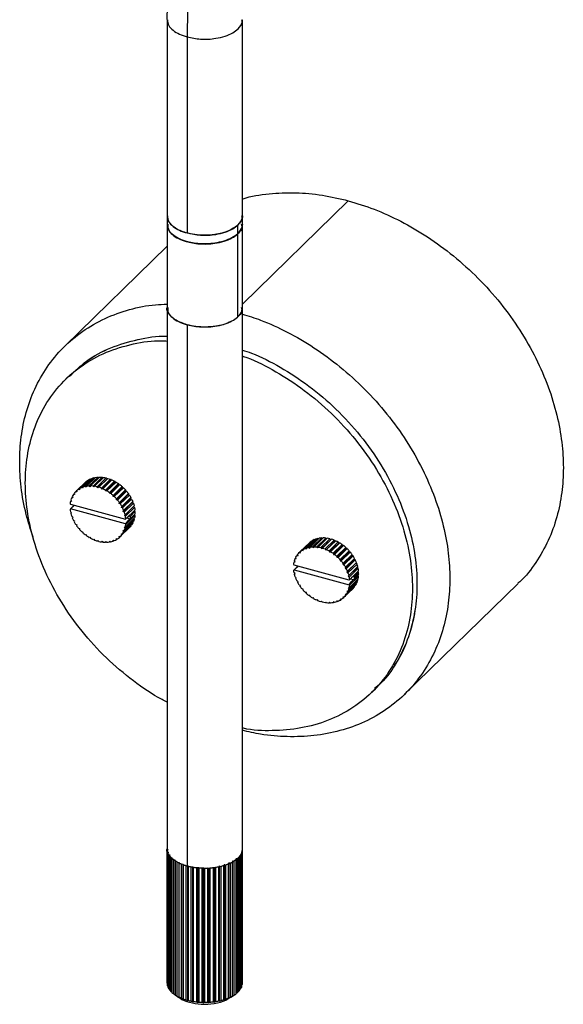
# Paper-space layout '_Trimétrica' of a CAD drawing. Header units: millimetres. Extents: x 71 to 290, y -472 to -50.
# Tile 1 of 2: x 71 to 183, y -472 to -270. Entities that reach past the tile are written whole.
import ezdxf

# ---------------------------------------------------------------- set-up
doc = ezdxf.new("R2010")
doc.units = ezdxf.units.MM

psp = doc.layouts.new('_Trimétrica')

# ---------------------------------------------------------------- linework, layer by layer
at = {"color": 7, "linetype": 'Continuous', "lineweight": 25}
for p, q in [((101.26, -269.76), (101.26, -311.76)), ((116.76, -311.76), (116.76, -269.76)), ((105.39, -273.29), (105.39, -313.57)), ((116.76, -328.19), (138.53, -306.95)), ((101.26, -311.84), (101.26, -440.15)), ((115.75, -312.01), (115.75, -313.72)), ((116.76, -440.15), (116.76, -311.84)), ((115.75, -313.81), (115.75, -330.87)), ((101.26, -316.31), (80.27, -336.8)), ((105.39, -332.43), (105.39, -443.68)), ((81.43, -342.65), (80.49, -343.57)), ((85.56, -364.09), (83.69, -365.91)), ((83.96, -365.81), (85.83, -363.99)), ((86.29, -363.85), (84.42, -365.67)), ((84.72, -365.62), (86.58, -363.8)), ((87.08, -363.74), (85.22, -365.56)), ((85.52, -365.56), (87.39, -363.73)), ((85.56, -364.09), (85.67, -364.14)), ((87.91, -363.76), (86.05, -365.58)), ((86.29, -363.85), (86.43, -363.94)), ((86.37, -365.62), (88.23, -363.8)), ((88.77, -363.91), (86.9, -365.73)), ((88.93, -364.11), (87.06, -365.93)), ((87.08, -363.74), (87.25, -363.87)), ((87.23, -365.82), (89.09, -363.99)), ((89.63, -364.18), (87.76, -366)), ((87.91, -363.76), (88.09, -363.94)), ((88.77, -363.91), (88.93, -364.11)), ((88.93, -364.11), (89.09, -363.99)), ((89.63, -364.18), (89.76, -364.39)), ((84.34, -364.92), (82.47, -366.74)), ((82.67, -366.55), (84.54, -364.73)), ((84.9, -364.45), (83.04, -366.27)), ((83.27, -366.12), (85.14, -364.3)), ((83.27, -366.12), (83.27, -366.34)), ((83.92, -366.02), (83.69, -365.91)), ((83.96, -365.81), (83.92, -366.02)), ((84.34, -364.92), (84.34, -364.92)), ((84.64, -365.81), (84.42, -365.67)), ((84.72, -365.62), (84.64, -365.81)), ((84.9, -364.45), (84.97, -364.47)), ((85.42, -365.72), (85.22, -365.56)), ((85.52, -365.56), (85.42, -365.72)), ((86.23, -365.76), (86.05, -365.58)), ((86.37, -365.62), (86.23, -365.76)), ((87.06, -365.93), (86.9, -365.73)), ((87.23, -365.82), (87.06, -365.93)), ((87.9, -366.22), (87.76, -366)), ((89.76, -364.39), (87.9, -366.22)), ((88.08, -366.13), (87.9, -366.22)), ((88.08, -366.13), (89.95, -364.31)), ((90.47, -364.57), (88.6, -366.39)), ((90.58, -364.8), (88.71, -366.62)), ((88.91, -366.57), (90.78, -364.75)), ((91.28, -365.07), (89.41, -366.89)), ((91.35, -365.3), (89.49, -367.12)), ((89.7, -367.11), (91.57, -365.29)), ((89.76, -364.39), (89.95, -364.31)), ((92.03, -365.67), (90.17, -367.5)), ((92.08, -365.9), (90.21, -367.72)), ((90.43, -367.74), (92.3, -365.92)), ((90.47, -364.57), (90.58, -364.8)), ((90.58, -364.8), (90.78, -364.75)), ((91.28, -365.07), (91.35, -365.3)), ((91.35, -365.3), (91.57, -365.29)), ((92.03, -365.67), (92.08, -365.9)), ((92.08, -365.9), (92.3, -365.92)), ((81.82, -367.83), (81.66, -367.98)), ((81.87, -367.95), (81.66, -367.98)), ((81.77, -367.72), (81.87, -367.95)), ((82.18, -367.15), (82.01, -367.32)), ((82.23, -367.32), (82.01, -367.32)), ((82.17, -367.09), (82.23, -367.32)), ((82.7, -366.78), (82.47, -366.74)), ((82.67, -366.55), (82.7, -366.78)), ((83.27, -366.34), (83.04, -366.27)), ((88.71, -366.62), (88.6, -366.39)), ((88.91, -366.57), (88.71, -366.62)), ((89.49, -367.12), (89.41, -366.89)), ((89.7, -367.11), (89.49, -367.12)), ((90.21, -367.72), (90.17, -367.5)), ((90.43, -367.74), (90.21, -367.72)), ((92.72, -366.36), (90.85, -368.18)), ((90.86, -368.41), (90.85, -368.18)), ((92.73, -366.58), (90.86, -368.41)), ((91.09, -368.46), (92.96, -366.64)), ((93.3, -367.33), (91.43, -369.15)), ((93.32, -367.12), (91.46, -368.94)), ((91.66, -369.24), (93.52, -367.42)), ((93.77, -368.13), (91.9, -369.95)), ((93.83, -367.93), (91.96, -369.75)), ((92.72, -366.36), (92.73, -366.58)), ((92.73, -366.58), (92.96, -366.64)), ((93.32, -367.12), (93.3, -367.33)), ((93.3, -367.33), (93.52, -367.42)), ((93.83, -367.93), (93.77, -368.13)), ((93.77, -368.13), (93.99, -368.25)), ((81.35, -369.22), (81.43, -369.33)), ((82.05, -369.67), (81.35, -370.36)), ((81.57, -368.58), (81.43, -368.72)), ((81.62, -368.66), (81.43, -368.72)), ((81.43, -369.33), (92.7, -372.39)), ((81.43, -370.29), (82.01, -369.73)), ((81.5, -368.44), (81.62, -368.66)), ((82.01, -369.73), (82.15, -369.53)), ((91.09, -368.46), (90.86, -368.41)), ((91.43, -369.15), (91.46, -368.94)), ((91.66, -369.24), (91.43, -369.15)), ((91.9, -369.95), (91.96, -369.75)), ((92.12, -370.07), (91.9, -369.95)), ((92.12, -370.07), (93.99, -368.25)), ((94.13, -368.96), (92.26, -370.78)), ((94.22, -368.78), (92.35, -370.6)), ((92.47, -370.92), (94.34, -369.1)), ((94.37, -369.8), (92.51, -371.62)), ((94.5, -369.64), (92.63, -371.46)), ((92.7, -371.79), (94.57, -369.97)), ((94.22, -368.78), (94.13, -368.96)), ((94.13, -368.96), (94.34, -369.1)), ((94.5, -369.64), (94.37, -369.8)), ((94.37, -369.8), (94.57, -369.97)), ((81.43, -370.29), (81.35, -370.36)), ((92.7, -373.35), (81.43, -370.29)), ((81.43, -370.9), (81.62, -371.07)), ((81.62, -371.07), (81.5, -371.22)), ((81.66, -371.76), (81.87, -371.91)), ((81.87, -371.91), (81.77, -372.09)), ((92.26, -370.78), (92.35, -370.6)), ((92.47, -370.92), (92.26, -370.78)), ((92.51, -371.62), (92.63, -371.46)), ((92.7, -371.79), (92.51, -371.62)), ((94.57, -372.14), (92.7, -373.96)), ((94.65, -370.5), (92.78, -372.32)), ((92.78, -373.47), (94.65, -371.65)), ((92.98, -372.13), (93.64, -372.31)), ((93.2, -371.91), (93.64, -371.62)), ((93.64, -371.62), (93.74, -371.73)), ((93.74, -372.25), (93.64, -372.31)), ((93.74, -371.73), (94.67, -370.82)), ((94.67, -371.34), (93.74, -372.25)), ((94.42, -372.28), (94.5, -372.43)), ((94.51, -370.64), (94.67, -370.82)), ((94.53, -371.48), (94.65, -371.65)), ((82.01, -372.62), (82.23, -372.73)), ((82.23, -372.73), (82.17, -372.93)), ((82.47, -373.44), (82.7, -373.53)), ((82.7, -373.53), (82.67, -373.74)), ((83.04, -374.22), (83.27, -374.28)), ((83.27, -374.28), (83.27, -374.5)), ((93.52, -374.12), (91.66, -375.94)), ((91.96, -375.59), (93.83, -373.77)), ((93.99, -373.54), (92.12, -375.37)), ((92.35, -374.96), (94.22, -373.14)), ((94.34, -372.88), (92.47, -374.7)), ((92.51, -374.03), (92.7, -373.96)), ((92.63, -374.25), (92.51, -374.03)), ((92.63, -374.25), (94.5, -372.43)), ((92.7, -372.39), (92.78, -372.32)), ((93.15, -372.76), (92.7, -373.35)), ((92.78, -373.47), (92.7, -373.35)), ((93.64, -372.31), (93.15, -372.76)), ((93.81, -373.72), (93.83, -373.77)), ((94.18, -373.03), (94.22, -373.14)), ((83.69, -374.94), (83.92, -374.96)), ((83.92, -374.96), (83.96, -375.19)), ((84.42, -375.57), (84.64, -375.56)), ((84.64, -375.56), (84.72, -375.79)), ((85.22, -376.12), (85.42, -376.07)), ((85.42, -376.07), (85.52, -376.29)), ((91.43, -375.9), (91.66, -375.94)), ((91.46, -376.13), (91.43, -375.9)), ((91.46, -376.13), (91.65, -375.94)), ((91.9, -375.36), (92.12, -375.37)), ((91.96, -375.59), (91.9, -375.36)), ((92.26, -374.73), (92.47, -374.7)), ((92.35, -374.96), (92.26, -374.73)), ((132.57, -376.3), (130.71, -378.12)), ((131.2, -378.06), (133.07, -376.24)), ((133.38, -376.23), (131.51, -378.05)), ((132.04, -378.08), (133.9, -376.26)), ((134.22, -376.3), (132.36, -378.12)), ((133.24, -376.37), (133.07, -376.24)), ((134.08, -376.44), (133.9, -376.26)), ((86.05, -376.55), (86.23, -376.47)), ((86.23, -376.47), (86.37, -376.68)), ((86.9, -376.87), (87.06, -376.75)), ((87.06, -376.75), (87.23, -376.96)), ((87.76, -377.06), (87.9, -376.92)), ((87.76, -377.06), (87.9, -376.92)), ((87.9, -376.92), (88.08, -377.1)), ((88.6, -377.13), (88.71, -376.96)), ((88.6, -377.13), (88.75, -376.99)), ((88.71, -376.96), (88.91, -377.12)), ((89.41, -377.07), (89.49, -376.88)), ((89.41, -377.07), (89.56, -376.92)), ((89.49, -376.88), (89.7, -377.01)), ((90.17, -376.88), (90.21, -376.67)), ((90.17, -376.88), (90.32, -376.72)), ((90.21, -376.67), (90.43, -376.77)), ((90.85, -376.56), (90.86, -376.34)), ((90.85, -376.56), (91.03, -376.39)), ((90.86, -376.34), (91.09, -376.41)), ((128.46, -379.24), (130.33, -377.42)), ((130.53, -377.23), (128.66, -379.05)), ((129.03, -378.77), (130.89, -376.95)), ((131.13, -376.8), (129.26, -378.62)), ((129.68, -378.41), (131.55, -376.59)), ((129.91, -378.51), (129.95, -378.31)), ((131.82, -376.49), (129.95, -378.31)), ((130.33, -377.42), (130.33, -377.42)), ((130.41, -378.17), (132.28, -376.35)), ((130.41, -378.17), (130.63, -378.31)), ((130.63, -378.31), (130.71, -378.12)), ((130.96, -376.97), (130.89, -376.95)), ((131.2, -378.06), (131.41, -378.22)), ((131.41, -378.22), (131.51, -378.05)), ((131.66, -376.64), (131.55, -376.59)), ((132.04, -378.08), (132.22, -378.26)), ((132.22, -378.26), (132.36, -378.12)), ((132.42, -376.44), (132.28, -376.35)), ((132.89, -378.23), (134.76, -376.41)), ((132.89, -378.23), (133.05, -378.43)), ((134.92, -376.61), (133.05, -378.43)), ((133.05, -378.43), (133.22, -378.32)), ((135.08, -376.49), (133.22, -378.32)), ((133.75, -378.5), (135.62, -376.68)), ((135.75, -376.89), (133.89, -378.72)), ((135.94, -376.81), (134.07, -378.63)), ((134.59, -378.89), (136.46, -377.07)), ((136.57, -377.29), (134.7, -379.12)), ((134.92, -376.61), (134.76, -376.41)), ((136.77, -377.25), (134.9, -379.07)), ((135.08, -376.49), (134.92, -376.61)), ((135.4, -379.39), (137.27, -377.57)), ((137.34, -377.8), (135.48, -379.62)), ((135.75, -376.89), (135.62, -376.68)), ((137.56, -377.79), (135.69, -379.61)), ((135.94, -376.81), (135.75, -376.89)), ((136.16, -379.99), (138.02, -378.17)), ((136.57, -377.29), (136.46, -377.07)), ((136.77, -377.25), (136.57, -377.29)), ((137.34, -377.8), (137.27, -377.57)), ((137.56, -377.79), (137.34, -377.8)), ((138.07, -378.4), (138.02, -378.17)), ((127.64, -380.48), (127.8, -380.33)), ((127.85, -380.45), (127.76, -380.22)), ((128, -379.82), (128.17, -379.65)), ((128, -379.82), (128.22, -379.82)), ((128.22, -379.82), (128.16, -379.59)), ((128.46, -379.24), (128.69, -379.28)), ((128.69, -379.28), (128.66, -379.05)), ((129.03, -378.77), (129.25, -378.84)), ((129.25, -378.84), (129.26, -378.62)), ((129.68, -378.41), (129.91, -378.51)), ((133.75, -378.5), (133.89, -378.72)), ((133.89, -378.72), (134.07, -378.63)), ((134.59, -378.89), (134.7, -379.12)), ((134.7, -379.12), (134.9, -379.07)), ((135.4, -379.39), (135.48, -379.62)), ((135.48, -379.62), (135.69, -379.61)), ((136.16, -379.99), (136.2, -380.22)), ((138.07, -378.4), (136.2, -380.22)), ((136.2, -380.22), (136.42, -380.24)), ((138.29, -378.42), (136.42, -380.24)), ((136.84, -380.68), (138.71, -378.86)), ((138.72, -379.08), (136.85, -380.91)), ((138.95, -379.14), (137.08, -380.96)), ((139.29, -379.83), (137.42, -381.65)), ((137.45, -381.44), (139.31, -379.62)), ((139.51, -379.92), (137.65, -381.74)), ((138.29, -378.42), (138.07, -378.4)), ((138.72, -379.08), (138.71, -378.86)), ((138.95, -379.14), (138.72, -379.08)), ((139.29, -379.83), (139.31, -379.62)), ((139.51, -379.92), (139.29, -379.83)), ((127.42, -381.83), (127.34, -381.71)), ((127.34, -382.86), (128.04, -382.17)), ((127.41, -381.22), (127.56, -381.08)), ((127.41, -381.22), (127.61, -381.16)), ((138.69, -384.89), (127.42, -381.83)), ((128, -382.23), (127.42, -382.79)), ((127.61, -381.16), (127.49, -380.94)), ((127.64, -380.48), (127.85, -380.45)), ((128.14, -382.03), (128, -382.23)), ((136.84, -380.68), (136.85, -380.91)), ((136.85, -380.91), (137.08, -380.96)), ((137.45, -381.44), (137.42, -381.65)), ((137.42, -381.65), (137.65, -381.74)), ((139.76, -380.63), (137.89, -382.45)), ((137.95, -382.25), (137.89, -382.45)), ((137.95, -382.25), (139.82, -380.43)), ((139.98, -380.74), (138.11, -382.57)), ((140.12, -381.45), (138.25, -383.28)), ((138.34, -383.1), (140.21, -381.28)), ((140.33, -381.6), (138.46, -383.42)), ((140.36, -382.29), (138.5, -384.12)), ((138.62, -383.96), (140.49, -382.14)), ((139.76, -380.63), (139.82, -380.43)), ((139.98, -380.74), (139.76, -380.63)), ((140.12, -381.45), (140.21, -381.28)), ((140.33, -381.6), (140.12, -381.45)), ((140.36, -382.29), (140.49, -382.14)), ((140.56, -382.47), (140.36, -382.29)), ((127.34, -382.86), (127.42, -382.79)), ((127.61, -383.57), (127.41, -383.39)), ((127.42, -382.79), (138.69, -385.85)), ((127.49, -383.72), (127.61, -383.57)), ((127.85, -384.41), (127.64, -384.26)), ((127.76, -384.58), (127.85, -384.41)), ((137.89, -382.45), (138.11, -382.57)), ((138.34, -383.1), (138.25, -383.28)), ((138.25, -383.28), (138.46, -383.42)), ((138.62, -383.96), (138.5, -384.12)), ((138.5, -384.12), (138.69, -384.29)), ((140.56, -382.47), (138.69, -384.29)), ((138.77, -384.82), (140.64, -383)), ((140.64, -384.15), (138.77, -385.97)), ((139.63, -384.12), (139.19, -384.41)), ((139.73, -384.23), (139.63, -384.12)), ((140.66, -383.32), (139.73, -384.23)), ((139.73, -384.75), (140.66, -383.84)), ((139.74, -384.49), (140.67, -383.58)), ((140.66, -383.32), (140.5, -383.14)), ((140.64, -384.15), (140.52, -383.98)), ((128.22, -385.23), (128, -385.12)), ((128.16, -385.43), (128.22, -385.23)), ((128.69, -386.03), (128.46, -385.94)), ((128.66, -386.24), (128.69, -386.03)), ((139.82, -386.27), (137.95, -388.09)), ((138.11, -387.86), (139.98, -386.04)), ((140.21, -385.64), (138.34, -387.46)), ((138.46, -387.2), (140.33, -385.38)), ((140.49, -384.92), (138.62, -386.75)), ((138.69, -386.46), (140.56, -384.64)), ((138.77, -384.82), (138.69, -384.89)), ((138.69, -385.85), (139.14, -385.26)), ((138.69, -385.85), (138.77, -385.97)), ((138.97, -384.63), (139.63, -384.81)), ((139.14, -385.26), (139.63, -384.81)), ((139.63, -384.81), (139.73, -384.75)), ((139.82, -386.27), (139.8, -386.21)), ((140.21, -385.64), (140.17, -385.53)), ((140.49, -384.92), (140.41, -384.78)), ((150.12, -408.36), (173.45, -385.59)), ((129.25, -386.78), (129.03, -386.72)), ((129.26, -387), (129.25, -386.78)), ((129.91, -387.46), (129.68, -387.44)), ((129.95, -387.69), (129.91, -387.46)), ((130.63, -388.06), (130.41, -388.07)), ((130.71, -388.29), (130.63, -388.06)), ((137.65, -388.44), (137.42, -388.4)), ((137.42, -388.4), (137.45, -388.63)), ((137.64, -388.44), (137.45, -388.63)), ((137.65, -388.44), (139.51, -386.62)), ((138.11, -387.86), (137.89, -387.86)), ((137.89, -387.86), (137.95, -388.09)), ((138.46, -387.2), (138.25, -387.23)), ((138.25, -387.23), (138.34, -387.46)), ((138.69, -386.46), (138.5, -386.53)), ((138.5, -386.53), (138.62, -386.75)), ((131.41, -388.57), (131.2, -388.61)), ((131.51, -388.79), (131.41, -388.57)), ((132.22, -388.97), (132.04, -389.05)), ((132.36, -389.18), (132.22, -388.97)), ((133.05, -389.25), (132.89, -389.37)), ((133.22, -389.45), (133.05, -389.25)), ((133.89, -389.42), (133.75, -389.56)), ((133.89, -389.42), (133.75, -389.56)), ((134.07, -389.6), (133.89, -389.42)), ((134.7, -389.46), (134.59, -389.63)), ((134.74, -389.49), (134.59, -389.63)), ((134.9, -389.62), (134.7, -389.46)), ((135.48, -389.38), (135.4, -389.56)), ((135.55, -389.42), (135.4, -389.56)), ((135.69, -389.51), (135.48, -389.38)), ((136.2, -389.17), (136.16, -389.37)), ((136.31, -389.22), (136.16, -389.37)), ((136.42, -389.27), (136.2, -389.17)), ((136.85, -388.84), (136.84, -389.06)), ((137.02, -388.89), (136.84, -389.06)), ((137.08, -388.91), (136.85, -388.84)), ((143.36, -407.97), (144.29, -407.06)), ((101.26, -440.15), (101.26, -467.67)), ((101.26, -440.19), (101.26, -440.15)), ((101.48, -440.3), (101.26, -440.19)), ((101.26, -467.71), (101.26, -440.19)), ((101.27, -440.41), (101.48, -440.3)), ((101.27, -440.41), (101.27, -467.94)), ((101.36, -440.78), (101.36, -440.78)), ((101.36, -468.31), (101.36, -440.78)), ((101.61, -440.87), (101.44, -440.81)), ((101.44, -441), (101.61, -440.87)), ((101.44, -441), (101.44, -468.53)), ((116.55, -441.07), (116.55, -468.59)), ((116.63, -440.67), (116.68, -440.71)), ((116.68, -468.23), (116.68, -440.71)), ((116.73, -440.48), (116.73, -468)), ((116.76, -467.67), (116.76, -440.15)), ((101.63, -441.36), (101.62, -441.36)), ((101.62, -468.89), (101.62, -441.36)), ((101.9, -441.43), (101.65, -441.37)), ((101.77, -441.58), (101.9, -441.43)), ((101.77, -441.58), (101.77, -469.1)), ((102.06, -441.92), (102.06, -441.92)), ((102.06, -469.44), (102.06, -441.92)), ((102.26, -442.12), (102.35, -441.96)), ((102.26, -442.12), (102.26, -469.64)), ((102.35, -441.96), (102.27, -441.95)), ((102.65, -442.43), (102.65, -442.43)), ((102.65, -469.95), (102.65, -442.43)), ((102.95, -442.45), (102.8, -442.44)), ((102.91, -442.61), (102.95, -442.45)), ((102.91, -442.61), (102.91, -470.13)), ((103.38, -442.89), (103.38, -442.89)), ((103.38, -470.41), (103.38, -442.89)), ((103.69, -443.05), (103.69, -442.89)), ((103.69, -442.89), (103.69, -470.6)), ((103.69, -443.05), (103.69, -470.57)), ((113.92, -443.09), (113.9, -443.25)), ((114.18, -443.1), (113.92, -443.09)), ((113.92, -443.09), (113.92, -470.8)), ((114.23, -443.1), (114.23, -443.1)), ((114.23, -443.1), (114.23, -470.62)), ((114.84, -442.67), (114.72, -442.68)), ((114.72, -442.68), (114.74, -442.84)), ((114.74, -470.36), (114.74, -442.84)), ((115.02, -442.67), (115.02, -470.19)), ((115.69, -442.18), (115.38, -442.21)), ((115.38, -442.21), (115.45, -442.37)), ((115.45, -469.89), (115.45, -442.37)), ((115.69, -442.18), (115.69, -469.7)), ((115.86, -469.53), (115.86, -442.01)), ((116, -441.82), (116.02, -441.85)), ((116.02, -469.37), (116.02, -441.85)), ((116.2, -441.64), (116.2, -469.16)), ((116.41, -441.27), (116.43, -441.29)), ((116.43, -468.81), (116.43, -441.29)), ((104.24, -443.29), (104.23, -443.3)), ((104.23, -470.82), (104.23, -443.3)), ((104.59, -443.43), (104.54, -443.27)), ((104.54, -443.27), (104.54, -470.98)), ((104.59, -443.43), (104.59, -470.95)), ((105.2, -443.63), (105.2, -443.63)), ((105.2, -471.15), (105.2, -443.63)), ((105.58, -443.73), (105.49, -443.58)), ((105.49, -443.58), (105.49, -471.29)), ((105.58, -443.73), (105.58, -471.25)), ((106.53, -443.81), (106.25, -443.88)), ((106.25, -471.4), (106.25, -443.88)), ((106.53, -443.81), (106.53, -471.52)), ((106.66, -443.95), (106.63, -443.92)), ((106.66, -443.95), (106.66, -471.48)), ((107.36, -444.05), (107.36, -444.05)), ((107.36, -471.57), (107.36, -444.05)), ((107.61, -443.96), (107.61, -471.67)), ((107.79, -444.09), (107.78, -444.09)), ((107.79, -444.09), (107.79, -471.61)), ((108.51, -444.13), (108.5, -444.13)), ((108.5, -471.65), (108.5, -444.13)), ((108.73, -444.02), (108.73, -471.74)), ((108.94, -444.14), (108.94, -444.14)), ((108.94, -444.14), (108.94, -471.66)), ((109.66, -444.13), (109.66, -444.13)), ((109.66, -471.65), (109.66, -444.13)), ((109.85, -444), (109.85, -471.71)), ((110.1, -444.1), (110.09, -444.1)), ((110.1, -444.1), (110.1, -471.62)), ((110.81, -444.03), (110.81, -444.03)), ((110.81, -471.55), (110.81, -444.03)), ((110.96, -443.89), (110.96, -471.61)), ((111.23, -443.97), (111.23, -443.97)), ((111.23, -443.97), (111.23, -471.5)), ((112.02, -443.7), (111.91, -443.85)), ((111.91, -471.37), (111.91, -443.85)), ((112.13, -443.73), (112.02, -443.7)), ((112.02, -443.7), (112.02, -471.41)), ((112.31, -443.76), (112.31, -443.76)), ((112.31, -443.76), (112.31, -471.28)), ((113.02, -443.43), (112.95, -443.59)), ((112.95, -471.11), (112.95, -443.59)), ((113.12, -443.44), (113.02, -443.43)), ((113.02, -443.43), (113.02, -471.14)), ((113.32, -443.47), (113.32, -443.47)), ((113.32, -443.47), (113.32, -470.99)), ((113.9, -470.77), (113.9, -443.25)), ((101.26, -467.67), (101.26, -467.71)), ((101.26, -467.71), (101.27, -467.73)), ((101.36, -468.31), (101.44, -468.39)), ((101.62, -468.89), (101.77, -469.02)), ((116.43, -468.71), (116.55, -468.59)), ((116.68, -468.06), (116.73, -468)), ((102.94, -470.16), (103.7, -470.68)), ((114.32, -470.68), (115.2, -470.07))]:
    psp.add_line(p, q, dxfattribs=at)
for points, knots in [([(132.34, -197.48), (130.76, -199.03), (129.11, -200.9), (125.77, -205.29), (124.08, -207.81), (120.76, -213.46), (119.14, -216.59), (116.05, -223.3), (114.6, -226.88), (111.97, -234.28), (110.79, -238.1), (108.78, -245.72), (107.94, -249.53), (106.63, -256.91), (106.15, -260.47), (105.53, -267.21), (105.39, -270.37), (105.39, -273.29)], [0, 0, 0, 0, 0.125, 0.125, 0.25, 0.25, 0.375, 0.375, 0.5, 0.5, 0.625, 0.625, 0.75, 0.75, 0.875, 0.875, 1, 1, 1, 1]), ([(126.94, -198.6), (126.39, -199.14), (125.08, -200.42), (123.1, -202.75), (120.98, -205.51), (118.95, -208.5), (117, -211.67), (115.14, -215.01), (113.37, -218.5), (111.7, -222.13), (110.14, -225.88), (108.68, -229.73), (107.34, -233.66), (106.11, -237.66), (105.01, -241.7), (104.05, -245.76), (103.21, -249.83), (102.52, -253.88), (101.97, -257.89), (101.57, -261.85), (101.33, -265.73), (101.24, -268.37), (101.26, -269.67), (101.26, -269.75)], [0, 0, 0, 0, 0.037605, 0.089998, 0.142093, 0.193771, 0.245029, 0.295914, 0.346485, 0.396803, 0.446923, 0.496893, 0.546756, 0.596552, 0.646317, 0.696086, 0.745883, 0.795744, 0.845707, 0.895814, 0.946112, 0.996656, 1, 1, 1, 1]), ([(101.38, -269.75), (101.4, -270.15), (101.42, -270.92), (102.43, -271.94), (103.72, -272.75), (104.85, -273.11), (105.39, -273.29)], [0, 0, 0, 0, 0.276476, 0.529199, 0.772803, 1, 1, 1, 1]), ([(105.39, -273.29), (106.3, -273.47), (108.2, -273.86), (111.02, -273.69), (113.24, -273.16), (114.81, -272.47), (116.09, -271.5), (116.84, -270.54), (116.67, -269.89), (116.63, -269.75)], [0, 0, 0, 0, 0.182827, 0.380717, 0.514177, 0.642822, 0.762803, 0.945629, 1, 1, 1, 1]), ([(116.76, -306.6), (116.81, -306.58), (118.5, -305.96), (122.18, -305.46), (127.63, -305.18), (133.12, -305.66), (136.75, -306.53), (138.53, -306.95)], [0, 0, 0, 0, 0.00749, 0.267806, 0.521112, 0.765635, 1, 1, 1, 1]), ([(138.53, -306.95), (140.31, -307.49), (143.94, -308.6), (149.41, -311.11), (154.9, -314.31), (160.25, -318.23), (165.3, -322.8), (169.9, -327.93), (173.9, -333.47), (177.2, -339.26), (179.74, -345.14), (181.51, -350.94), (182.53, -356.52), (182.86, -361.85), (182.53, -367.01), (181.51, -372.04), (179.75, -376.89), (177.16, -381.33), (175, -384.25), (173.55, -385.45), (173.42, -385.56)], [0, 0, 0, 0, 0.054082, 0.110508, 0.168961, 0.229032, 0.290232, 0.352012, 0.413792, 0.474992, 0.535063, 0.593515, 0.649942, 0.704024, 0.758106, 0.814532, 0.872985, 0.933056, 0.994256, 1, 1, 1, 1]), ([(101.38, -310.04), (101.4, -310.44), (101.42, -311.21), (102.43, -312.22), (103.72, -313.04), (104.85, -313.4), (105.39, -313.57)], [0, 0, 0, 0, 0.275825, 0.528775, 0.772599, 1, 1, 1, 1]), ([(115.75, -312.01), (115.18, -312.42), (113.99, -313.27), (111.44, -313.91), (109, -314.08), (106.97, -313.94), (104.85, -313.49), (102.74, -312.6), (101.98, -311.65), (101.59, -311.16)], [0, 0, 0, 0, 0.160914, 0.335086, 0.452551, 0.565777, 0.671378, 0.832292, 1, 1, 1, 1]), ([(105.39, -313.57), (106.3, -313.76), (108.2, -314.14), (111.02, -313.98), (113.24, -313.44), (114.81, -312.76), (116.09, -311.78), (116.84, -310.83), (116.67, -310.19), (116.63, -310.05)], [0, 0, 0, 0, 0.183195, 0.381483, 0.515213, 0.644117, 0.764339, 0.947534, 1, 1, 1, 1]), ([(116.75, -310.04), (116.76, -310.05), (116.85, -310.4), (116.56, -311.1), (116.02, -311.71), (115.75, -312.01)], [0, 0, 0, 0, 0.007962, 0.521268, 1, 1, 1, 1]), ([(101.4, -311.75), (101.4, -312.11), (101.39, -312.84), (102.3, -313.84), (103.56, -314.66), (105.42, -315.37), (107.99, -315.82), (110.79, -315.72), (113.04, -315.22), (114.67, -314.56), (115.4, -314), (115.75, -313.72)], [0, 0, 0, 0, 0.10278, 0.2073694, 0.3081855, 0.4022111, 0.5454876, 0.7005689, 0.8051583, 0.9059744, 1, 1, 1, 1]), ([(101.4, -311.84), (101.4, -312.2), (101.39, -312.93), (102.3, -313.92), (103.56, -314.75), (105.42, -315.45), (107.99, -315.91), (110.79, -315.81), (113.04, -315.3), (114.67, -314.65), (115.4, -314.08), (115.75, -313.81)], [0, 0, 0, 0, 0.10278, 0.207369, 0.308186, 0.402211, 0.545488, 0.700569, 0.805158, 0.905974, 1, 1, 1, 1]), ([(115.75, -313.72), (116.2, -313.26), (116.81, -312.63), (116.66, -311.95), (116.61, -311.76)], [0, 0, 0, 0, 0.732581, 1, 1, 1, 1]), ([(116.61, -312.42), (116.58, -312.58), (116.49, -313.07), (116.05, -313.51), (115.75, -313.81)], [0, 0, 0, 0, 0.330053, 1, 1, 1, 1]), ([(116.75, -311.84), (116.76, -311.85), (116.79, -311.96), (116.73, -312.08), (116.67, -312.19)], [0, 0, 0, 0, 0.046394, 1, 1, 1, 1]), ([(73.72, -376.01), (73.21, -374.47), (72.09, -371.06), (71.2, -365.87), (70.86, -360.53), (71.19, -355.38), (72.21, -350.35), (73.98, -345.51), (76.52, -341.02), (79.82, -337.02), (83.82, -333.66), (88.42, -331.02), (93.48, -329.23), (97.8, -328.29), (100.47, -328.23), (101.26, -328.21)], [0, 0, 0, 0, 0.064958, 0.143641, 0.219056, 0.294471, 0.373154, 0.454663, 0.538429, 0.623768, 0.709918, 0.796067, 0.881407, 0.965172, 1, 1, 1, 1]), ([(105.39, -332.43), (104.58, -332.15), (102.88, -331.56), (101.62, -330.27), (101.18, -329.33), (101.27, -328.94), (101.28, -328.9)], [0, 0, 0, 0, 0.347249, 0.723109, 0.976594, 1, 1, 1, 1]), ([(101.4, -328.9), (101.4, -329.26), (101.39, -329.99), (102.3, -330.98), (103.56, -331.8), (105.42, -332.51), (107.99, -332.96), (110.79, -332.87), (113.04, -332.36), (114.67, -331.71), (115.4, -331.14), (115.75, -330.87)], [0, 0, 0, 0, 0.10278, 0.2073694, 0.3081855, 0.4022111, 0.5454876, 0.7005689, 0.8051583, 0.9059744, 1, 1, 1, 1]), ([(115.75, -330.87), (116.2, -330.4), (116.81, -329.77), (116.66, -329.09), (116.61, -328.91)], [0, 0, 0, 0, 0.732581, 1, 1, 1, 1]), ([(116.66, -329.26), (116.63, -329.45), (116.55, -329.97), (116.24, -330.53), (115.81, -330.79), (115.79, -330.81)], [0, 0, 0, 0, 0.361372, 0.963264, 1, 1, 1, 1]), ([(114.23, -331.81), (114.17, -331.85), (113.47, -332.32), (111.63, -332.72), (109.25, -332.94), (107.19, -332.84), (105.98, -332.56), (105.39, -332.43)], [0, 0, 0, 0, 0.030793, 0.36149, 0.584517, 0.799499, 1, 1, 1, 1]), ([(116.76, -330.24), (118.01, -330.63), (121.12, -331.59), (126.08, -333.89), (131.57, -337.08), (136.92, -341.01), (141.97, -345.58), (146.56, -350.7), (150.56, -356.24), (153.86, -362.04), (156.41, -367.91), (158.18, -373.71), (159.19, -379.29), (159.52, -384.63), (159.19, -389.79), (158.18, -394.81), (156.41, -399.65), (153.86, -404.15), (150.56, -408.14), (146.56, -411.51), (141.97, -414.14), (136.92, -415.96), (131.57, -416.98), (126.08, -417.18), (121.12, -416.79), (118.01, -416.07), (116.76, -415.77)], [0, 0, 0, 0, 0.027733, 0.068734, 0.111208, 0.154857, 0.199326, 0.244218, 0.289109, 0.333579, 0.377228, 0.419701, 0.460702, 0.5, 0.539298, 0.580299, 0.622772, 0.666421, 0.710891, 0.755782, 0.800674, 0.845143, 0.888792, 0.931266, 0.972267, 1, 1, 1, 1]), ([(101.26, -409.96), (100.92, -409.8), (98.51, -408.65), (94.25, -405.65), (88.67, -400.98), (83.66, -395.48), (79.41, -389.47), (76.08, -383.17), (73.75, -376.85), (72.41, -370.74), (71.99, -364.91), (72.41, -359.33), (73.75, -353.94), (76.08, -348.88), (79.41, -344.39), (83.66, -340.69), (88.67, -337.92), (94.25, -336.28), (98.51, -335.6), (100.92, -335.75), (101.26, -335.78)], [0, 0, 0, 0, 0.010188, 0.071309, 0.134075, 0.197696, 0.261317, 0.324083, 0.385204, 0.444014, 0.5, 0.555986, 0.614796, 0.675917, 0.738683, 0.802304, 0.865925, 0.928691, 0.989812, 1, 1, 1, 1]), ([(81.24, -342.97), (82.36, -341.91), (84.84, -339.56), (89.61, -337.02), (95.18, -335.38), (99.14, -334.7), (101.23, -334.81), (101.26, -334.82)], [0, 0, 0, 0, 0.216428, 0.480989, 0.741991, 0.996157, 1, 1, 1, 1]), ([(83.99, -340.57), (84.23, -340.35), (85.87, -338.88), (89.64, -337.05), (95.18, -335.37), (99.14, -334.7), (101.23, -334.81), (101.26, -334.82)], [0, 0, 0, 0, 0.054535, 0.373757, 0.688685, 0.995362, 1, 1, 1, 1]), ([(116.76, -337.62), (117.38, -337.83), (120.03, -338.69), (124.67, -341.11), (130.55, -344.92), (136.11, -349.67), (141.13, -355.14), (145.38, -361.16), (148.7, -367.46), (151.03, -373.78), (152.37, -379.89), (152.8, -385.71), (152.37, -391.3), (151.04, -396.7), (148.67, -401.7), (146.26, -405.28), (144.39, -406.84), (143.95, -407.21)], [0, 0, 0, 0, 0.0219814, 0.0932794, 0.1673798, 0.2434737, 0.3206049, 0.3977362, 0.47383, 0.5479304, 0.6192284, 0.687103, 0.7549776, 0.8262757, 0.900376, 0.9764699, 1, 1, 1, 1]), ([(116.76, -337.62), (117.38, -337.83), (120.03, -338.69), (124.67, -341.11), (130.55, -344.92), (136.11, -349.67), (141.13, -355.14), (145.38, -361.16), (148.7, -367.46), (151.03, -373.78), (152.37, -379.89), (152.79, -385.71), (152.38, -391.31), (150.98, -396.65), (149.48, -400.42), (148.18, -402.13), (147.97, -402.4)], [0, 0, 0, 0, 0.024046, 0.102042, 0.183103, 0.266345, 0.350722, 0.435099, 0.518341, 0.599402, 0.677398, 0.751649, 0.825899, 0.903895, 0.984956, 1, 1, 1, 1]), ([(116.76, -338.85), (117.07, -338.96), (119.4, -339.73), (123.74, -342.03), (129.62, -345.82), (135.18, -350.58), (140.2, -356.05), (144.44, -362.07), (147.77, -368.37), (150.1, -374.69), (151.44, -380.8), (151.86, -386.62), (151.44, -392.21), (150.1, -397.6), (147.77, -402.65), (144.44, -407.15), (140.2, -410.85), (135.18, -413.6), (129.62, -415.33), (123.74, -415.92), (119.4, -415.87), (117.07, -415.38), (116.76, -415.31)], [0, 0, 0, 0, 0.008132, 0.060858, 0.115657, 0.171929, 0.228969, 0.286009, 0.342281, 0.39708, 0.449806, 0.5, 0.550194, 0.60292, 0.657719, 0.713991, 0.771031, 0.828071, 0.884343, 0.939142, 0.991868, 1, 1, 1, 1]), ([(105.39, -443.68), (104.58, -443.4), (102.88, -442.81), (101.62, -441.51), (101.18, -440.58), (101.27, -440.18), (101.28, -440.15)], [0, 0, 0, 0, 0.347249, 0.723109, 0.976594, 1, 1, 1, 1]), ([(116.74, -440.15), (116.7, -440.47), (116.63, -441.11), (115.8, -442.19), (114.12, -443.29), (111.67, -443.96), (109.68, -444.18), (108.75, -444.12), (108.52, -444.1)], [0, 0, 0, 0, 0.146532, 0.297671, 0.527978, 0.777261, 0.945381, 1, 1, 1, 1]), ([(116.75, -440.24), (116.75, -440.26), (116.75, -440.35), (116.74, -440.43), (116.73, -440.48)], [0, 0, 0, 0, 0.337556, 1, 1, 1, 1]), ([(107.8, -444.06), (107.59, -444.05), (106.74, -444.02), (105.97, -443.83), (105.39, -443.68)], [0, 0, 0, 0, 0.248991, 1, 1, 1, 1]), ([(116.02, -469.31), (116.04, -469.3), (116.1, -469.25), (116.15, -469.2), (116.2, -469.16)], [0, 0, 0, 0, 0.275826, 1, 1, 1, 1]), ([(116.73, -468), (116.74, -467.93), (116.76, -467.82), (116.76, -467.71), (116.76, -467.67)], [0, 0, 0, 0, 0.626292, 1, 1, 1, 1]), ([(102.06, -469.44), (102.11, -469.48), (102.18, -469.54), (102.25, -469.59), (102.26, -469.6)], [0, 0, 0, 0, 0.808027, 1, 1, 1, 1]), ([(102.65, -469.95), (102.7, -469.99), (102.8, -470.06), (102.89, -470.12), (102.92, -470.14)], [0, 0, 0, 0, 0.622495, 1, 1, 1, 1]), ([(102.94, -470.16), (102.94, -470.15), (102.92, -470.15), (102.91, -470.14), (102.91, -470.13)], [0, 0, 0, 0, 0.38714, 1, 1, 1, 1]), ([(103.76, -470.66), (103.83, -470.72), (104.27, -471.17), (105.88, -471.7), (108.33, -472.12), (111, -471.97), (113.14, -471.43), (113.95, -470.84), (114.23, -470.64)], [0, 0, 0, 0, 0.033648, 0.237362, 0.441076, 0.661574, 0.882073, 1, 1, 1, 1]), ([(115.45, -469.87), (115.49, -469.85), (115.56, -469.79), (115.64, -469.73), (115.69, -469.7)], [0, 0, 0, 0, 0.429719, 1, 1, 1, 1])]:
    psp.add_open_spline(points, degree=3, knots=knots, dxfattribs=at)
for points in [[(85.14, -364.3), (85.27, -364.22), (85.41, -364.15), (85.56, -364.09)], [(85.83, -363.99), (85.98, -363.93), (86.13, -363.89), (86.29, -363.85)], [(86.58, -363.8), (86.75, -363.77), (86.91, -363.75), (87.08, -363.74)], [(87.39, -363.73), (87.56, -363.73), (87.74, -363.74), (87.91, -363.76)], [(88.23, -363.8), (88.41, -363.83), (88.59, -363.86), (88.77, -363.91)], [(89.09, -363.99), (89.27, -364.05), (89.45, -364.11), (89.63, -364.18)], [(83.69, -365.91), (83.55, -365.97), (83.41, -366.04), (83.27, -366.12)], [(84.42, -365.67), (84.27, -365.71), (84.11, -365.76), (83.96, -365.81)], [(84.54, -364.73), (84.65, -364.63), (84.78, -364.54), (84.9, -364.45)], [(85.22, -365.56), (85.05, -365.57), (84.88, -365.59), (84.72, -365.62)], [(86.05, -365.58), (85.87, -365.56), (85.7, -365.56), (85.52, -365.56)], [(86.9, -365.73), (86.72, -365.68), (86.54, -365.65), (86.37, -365.62)], [(87.76, -366), (87.58, -365.93), (87.4, -365.87), (87.23, -365.82)], [(88.6, -366.39), (88.43, -366.3), (88.26, -366.21), (88.08, -366.13)], [(89.95, -364.31), (90.12, -364.39), (90.3, -364.48), (90.47, -364.57)], [(90.78, -364.75), (90.95, -364.85), (91.11, -364.96), (91.28, -365.07)], [(91.57, -365.29), (91.73, -365.41), (91.88, -365.54), (92.03, -365.67)], [(92.3, -365.92), (92.45, -366.06), (92.59, -366.21), (92.72, -366.36)], [(81.66, -367.98), (81.59, -368.13), (81.54, -368.28), (81.5, -368.44)], [(82.01, -367.32), (81.92, -367.45), (81.84, -367.58), (81.77, -367.72)], [(82.47, -366.74), (82.36, -366.85), (82.26, -366.97), (82.17, -367.09)], [(83.04, -366.27), (82.91, -366.36), (82.79, -366.45), (82.67, -366.55)], [(89.41, -366.89), (89.25, -366.78), (89.08, -366.67), (88.91, -366.57)], [(90.17, -367.5), (90.02, -367.36), (89.86, -367.23), (89.7, -367.11)], [(90.85, -368.18), (90.72, -368.03), (90.58, -367.89), (90.43, -367.74)], [(92.96, -366.64), (93.09, -366.79), (93.21, -366.95), (93.32, -367.12)], [(93.52, -367.42), (93.63, -367.59), (93.73, -367.76), (93.83, -367.93)], [(81.43, -368.72), (81.39, -368.88), (81.36, -369.05), (81.35, -369.22)], [(91.46, -368.94), (91.34, -368.78), (91.22, -368.62), (91.09, -368.46)], [(91.96, -369.75), (91.87, -369.58), (91.76, -369.41), (91.66, -369.24)], [(92.35, -370.6), (92.28, -370.42), (92.21, -370.24), (92.12, -370.07)], [(93.99, -368.25), (94.07, -368.42), (94.15, -368.6), (94.22, -368.78)], [(94.34, -369.1), (94.4, -369.28), (94.45, -369.46), (94.5, -369.64)], [(94.57, -369.97), (94.6, -370.15), (94.63, -370.32), (94.65, -370.5)], [(81.35, -370.36), (81.36, -370.54), (81.39, -370.72), (81.43, -370.9)], [(81.5, -371.22), (81.54, -371.4), (81.59, -371.58), (81.66, -371.76)], [(81.77, -372.09), (81.84, -372.26), (81.92, -372.44), (82.01, -372.62)], [(92.63, -371.46), (92.59, -371.28), (92.53, -371.1), (92.47, -370.92)], [(92.78, -372.32), (92.76, -372.15), (92.74, -371.97), (92.7, -371.79)], [(93.74, -372.25), (93.75, -372.08), (93.75, -371.91), (93.74, -371.73)], [(94.65, -371.65), (94.63, -371.81), (94.6, -371.98), (94.57, -372.14)], [(94.67, -370.82), (94.68, -371), (94.68, -371.17), (94.67, -371.34)], [(82.17, -372.93), (82.26, -373.1), (82.36, -373.28), (82.47, -373.44)], [(82.67, -373.74), (82.79, -373.91), (82.91, -374.07), (83.04, -374.22)], [(92.47, -374.7), (92.53, -374.55), (92.59, -374.4), (92.63, -374.25)], [(92.7, -373.96), (92.74, -373.8), (92.76, -373.64), (92.78, -373.47)], [(93.83, -373.77), (93.73, -373.89), (93.63, -374.01), (93.52, -374.12)], [(94.22, -373.14), (94.15, -373.28), (94.07, -373.41), (93.99, -373.54)], [(94.5, -372.43), (94.45, -372.58), (94.4, -372.73), (94.34, -372.88)], [(83.27, -374.5), (83.41, -374.65), (83.55, -374.8), (83.69, -374.94)], [(83.96, -375.19), (84.11, -375.32), (84.27, -375.45), (84.42, -375.57)], [(84.72, -375.79), (84.88, -375.9), (85.05, -376.01), (85.22, -376.12)], [(85.52, -376.29), (85.7, -376.38), (85.87, -376.47), (86.05, -376.55)], [(91.09, -376.41), (91.22, -376.33), (91.34, -376.23), (91.46, -376.13)], [(91.66, -375.94), (91.76, -375.83), (91.87, -375.72), (91.96, -375.59)], [(92.12, -375.37), (92.21, -375.24), (92.28, -375.1), (92.35, -374.96)], [(133.07, -376.24), (132.9, -376.25), (132.74, -376.27), (132.57, -376.3)], [(133.9, -376.26), (133.73, -376.24), (133.55, -376.23), (133.38, -376.23)], [(134.76, -376.41), (134.58, -376.36), (134.4, -376.33), (134.22, -376.3)], [(86.37, -376.68), (86.54, -376.75), (86.72, -376.81), (86.9, -376.87)], [(87.23, -376.96), (87.4, -377), (87.58, -377.03), (87.76, -377.06)], [(88.08, -377.1), (88.26, -377.12), (88.43, -377.13), (88.6, -377.13)], [(88.91, -377.12), (89.08, -377.11), (89.25, -377.09), (89.41, -377.07)], [(89.7, -377.01), (89.86, -376.97), (90.02, -376.93), (90.17, -376.88)], [(90.43, -376.77), (90.58, -376.71), (90.72, -376.64), (90.85, -376.56)], [(129.95, -378.31), (130.1, -378.25), (130.26, -378.21), (130.41, -378.17)], [(130.89, -376.95), (130.77, -377.04), (130.64, -377.13), (130.53, -377.23)], [(130.71, -378.12), (130.87, -378.09), (131.04, -378.07), (131.2, -378.06)], [(131.55, -376.59), (131.4, -376.65), (131.26, -376.72), (131.13, -376.8)], [(131.51, -378.05), (131.69, -378.05), (131.86, -378.06), (132.04, -378.08)], [(132.28, -376.35), (132.12, -376.39), (131.97, -376.43), (131.82, -376.49)], [(132.36, -378.12), (132.53, -378.15), (132.71, -378.18), (132.89, -378.23)], [(133.22, -378.32), (133.39, -378.37), (133.57, -378.43), (133.75, -378.5)], [(135.62, -376.68), (135.44, -376.61), (135.26, -376.55), (135.08, -376.49)], [(136.46, -377.07), (136.29, -376.98), (136.11, -376.89), (135.94, -376.81)], [(137.27, -377.57), (137.1, -377.46), (136.94, -377.35), (136.77, -377.25)], [(138.02, -378.17), (137.87, -378.04), (137.72, -377.91), (137.56, -377.79)], [(127.76, -380.22), (127.83, -380.08), (127.91, -379.95), (128, -379.82)], [(128.16, -379.59), (128.25, -379.47), (128.35, -379.35), (128.46, -379.24)], [(128.66, -379.05), (128.78, -378.95), (128.9, -378.86), (129.03, -378.77)], [(129.26, -378.62), (129.4, -378.54), (129.54, -378.47), (129.68, -378.41)], [(134.07, -378.63), (134.25, -378.71), (134.42, -378.8), (134.59, -378.89)], [(134.9, -379.07), (135.07, -379.17), (135.24, -379.28), (135.4, -379.39)], [(135.69, -379.61), (135.85, -379.73), (136.01, -379.86), (136.16, -379.99)], [(136.42, -380.24), (136.57, -380.38), (136.71, -380.53), (136.84, -380.68)], [(138.71, -378.86), (138.58, -378.71), (138.44, -378.56), (138.29, -378.42)], [(139.31, -379.62), (139.2, -379.45), (139.07, -379.29), (138.95, -379.14)], [(139.82, -380.43), (139.72, -380.26), (139.62, -380.09), (139.51, -379.92)], [(127.34, -381.71), (127.35, -381.55), (127.38, -381.38), (127.41, -381.22)], [(127.49, -380.94), (127.53, -380.78), (127.58, -380.63), (127.64, -380.48)], [(137.08, -380.96), (137.21, -381.12), (137.33, -381.28), (137.45, -381.44)], [(137.65, -381.74), (137.75, -381.91), (137.86, -382.08), (137.95, -382.25)], [(140.21, -381.28), (140.14, -381.1), (140.06, -380.92), (139.98, -380.74)], [(140.49, -382.14), (140.44, -381.96), (140.39, -381.78), (140.33, -381.6)], [(127.41, -383.39), (127.38, -383.22), (127.35, -383.04), (127.34, -382.86)], [(127.64, -384.26), (127.58, -384.08), (127.53, -383.9), (127.49, -383.72)], [(138.11, -382.57), (138.2, -382.74), (138.27, -382.92), (138.34, -383.1)], [(138.46, -383.42), (138.52, -383.6), (138.58, -383.78), (138.62, -383.96)], [(138.69, -384.29), (138.73, -384.47), (138.75, -384.65), (138.77, -384.82)], [(139.73, -384.23), (139.73, -384.32), (139.74, -384.41), (139.74, -384.49)], [(140.64, -383), (140.62, -382.82), (140.59, -382.64), (140.56, -382.47)], [(140.56, -384.64), (140.59, -384.48), (140.62, -384.31), (140.64, -384.15)], [(140.67, -383.58), (140.67, -383.49), (140.67, -383.41), (140.66, -383.32)], [(140.66, -383.84), (140.67, -383.75), (140.67, -383.67), (140.67, -383.58)], [(128, -385.12), (127.91, -384.94), (127.83, -384.76), (127.76, -384.58)], [(128.46, -385.94), (128.35, -385.77), (128.25, -385.6), (128.16, -385.43)], [(129.03, -386.72), (128.9, -386.57), (128.78, -386.41), (128.66, -386.24)], [(138.77, -385.97), (138.75, -386.13), (138.73, -386.3), (138.69, -386.46)], [(139.51, -386.62), (139.62, -386.51), (139.72, -386.39), (139.82, -386.27)], [(139.74, -384.49), (139.74, -384.58), (139.73, -384.66), (139.73, -384.75)], [(139.98, -386.04), (140.06, -385.91), (140.14, -385.78), (140.21, -385.64)], [(140.33, -385.38), (140.39, -385.23), (140.44, -385.08), (140.49, -384.92)], [(129.68, -387.44), (129.54, -387.3), (129.4, -387.15), (129.26, -387)], [(130.41, -388.07), (130.26, -387.95), (130.1, -387.82), (129.95, -387.69)], [(131.2, -388.61), (131.04, -388.51), (130.87, -388.4), (130.71, -388.29)], [(137.95, -388.09), (137.86, -388.21), (137.75, -388.33), (137.65, -388.44)], [(138.34, -387.46), (138.27, -387.6), (138.2, -387.74), (138.11, -387.86)], [(138.62, -386.75), (138.58, -386.9), (138.52, -387.05), (138.46, -387.2)], [(132.04, -389.05), (131.86, -388.97), (131.69, -388.88), (131.51, -388.79)], [(132.89, -389.37), (132.71, -389.31), (132.53, -389.25), (132.36, -389.18)], [(133.75, -389.56), (133.57, -389.53), (133.39, -389.5), (133.22, -389.45)], [(134.59, -389.63), (134.42, -389.63), (134.25, -389.62), (134.07, -389.6)], [(135.4, -389.56), (135.24, -389.59), (135.07, -389.61), (134.9, -389.62)], [(136.16, -389.37), (136.01, -389.43), (135.85, -389.47), (135.69, -389.51)], [(136.84, -389.06), (136.71, -389.14), (136.57, -389.21), (136.42, -389.27)], [(137.45, -388.63), (137.33, -388.73), (137.21, -388.82), (137.08, -388.91)], [(101.36, -440.78), (101.32, -440.66), (101.29, -440.54), (101.27, -440.41)], [(101.62, -441.36), (101.55, -441.25), (101.49, -441.13), (101.44, -441)], [(116.68, -440.71), (116.65, -440.83), (116.6, -440.95), (116.55, -441.07)], [(102.06, -441.92), (101.95, -441.81), (101.85, -441.69), (101.77, -441.58)], [(102.65, -442.43), (102.51, -442.33), (102.38, -442.22), (102.26, -442.12)], [(103.38, -442.89), (103.21, -442.8), (103.06, -442.71), (102.91, -442.61)], [(104.23, -443.3), (104.05, -443.22), (103.86, -443.14), (103.69, -443.05)], [(114.74, -442.84), (114.58, -442.93), (114.41, -443.02), (114.23, -443.1)], [(115.45, -442.37), (115.32, -442.47), (115.18, -442.57), (115.02, -442.67)], [(115.86, -442.01), (115.81, -442.07), (115.75, -442.12), (115.69, -442.18)], [(116.02, -441.85), (115.97, -441.9), (115.92, -441.96), (115.86, -442.01)], [(116.43, -441.29), (116.37, -441.41), (116.29, -441.53), (116.2, -441.64)], [(105.2, -443.63), (104.99, -443.57), (104.78, -443.5), (104.59, -443.43)], [(106.25, -443.88), (106.02, -443.84), (105.8, -443.79), (105.58, -443.73)], [(107.36, -444.05), (107.12, -444.02), (106.89, -443.99), (106.66, -443.95)], [(108.5, -444.13), (108.26, -444.13), (108.02, -444.11), (107.79, -444.09)], [(109.66, -444.13), (109.42, -444.14), (109.18, -444.14), (108.94, -444.14)], [(110.81, -444.03), (110.57, -444.06), (110.33, -444.08), (110.1, -444.1)], [(111.91, -443.85), (111.69, -443.9), (111.46, -443.94), (111.23, -443.97)], [(112.95, -443.59), (112.74, -443.65), (112.53, -443.71), (112.31, -443.76)], [(113.9, -443.25), (113.71, -443.32), (113.52, -443.4), (113.32, -443.47)], [(101.27, -467.94), (101.29, -468.06), (101.32, -468.18), (101.36, -468.31)], [(101.44, -468.53), (101.49, -468.65), (101.55, -468.77), (101.62, -468.89)], [(101.77, -469.1), (101.85, -469.21), (101.95, -469.33), (102.06, -469.44)], [(115.86, -469.53), (115.92, -469.48), (115.97, -469.42), (116.02, -469.37)], [(116.2, -469.16), (116.29, -469.05), (116.37, -468.93), (116.43, -468.81)], [(116.55, -468.59), (116.6, -468.47), (116.65, -468.35), (116.68, -468.23)], [(102.26, -469.64), (102.38, -469.75), (102.51, -469.85), (102.65, -469.95)], [(102.91, -470.13), (103.06, -470.23), (103.21, -470.32), (103.38, -470.41)], [(103.38, -470.41), (103.48, -470.48), (103.58, -470.54), (103.69, -470.6)], [(103.69, -470.57), (103.86, -470.66), (104.05, -470.74), (104.23, -470.82)], [(103.69, -470.6), (103.69, -470.6), (103.69, -470.58), (103.69, -470.57)], [(104.23, -470.82), (104.34, -470.87), (104.44, -470.93), (104.54, -470.98)], [(104.54, -470.98), (104.56, -470.97), (104.57, -470.96), (104.59, -470.95)], [(104.59, -470.95), (104.78, -471.02), (104.99, -471.09), (105.2, -471.15)], [(105.2, -471.15), (105.3, -471.2), (105.39, -471.24), (105.49, -471.29)], [(105.49, -471.29), (105.52, -471.28), (105.55, -471.27), (105.58, -471.25)], [(105.58, -471.25), (105.8, -471.31), (106.02, -471.36), (106.25, -471.4)], [(106.25, -471.4), (106.34, -471.44), (106.43, -471.48), (106.53, -471.52)], [(111.23, -471.5), (111.46, -471.46), (111.69, -471.42), (111.91, -471.37)], [(111.91, -471.37), (111.95, -471.39), (111.98, -471.4), (112.02, -471.41)], [(112.02, -471.41), (112.12, -471.37), (112.21, -471.33), (112.31, -471.28)], [(112.31, -471.28), (112.53, -471.23), (112.74, -471.17), (112.95, -471.11)], [(112.95, -471.11), (112.97, -471.12), (112.99, -471.13), (113.02, -471.14)], [(113.02, -471.14), (113.12, -471.09), (113.22, -471.04), (113.32, -470.99)], [(113.32, -470.99), (113.52, -470.92), (113.71, -470.85), (113.9, -470.77)], [(113.9, -470.77), (113.91, -470.78), (113.91, -470.79), (113.92, -470.8)], [(113.92, -470.8), (114.02, -470.74), (114.13, -470.68), (114.23, -470.62)], [(114.23, -470.62), (114.41, -470.54), (114.58, -470.45), (114.74, -470.36)], [(114.72, -470.39), (114.82, -470.32), (114.92, -470.25), (115.02, -470.19)], [(114.74, -470.36), (114.73, -470.37), (114.72, -470.38), (114.72, -470.39)], [(115.02, -470.19), (115.18, -470.09), (115.32, -469.99), (115.45, -469.89)], [(115.69, -469.7), (115.75, -469.64), (115.81, -469.59), (115.86, -469.53)], [(106.53, -471.52), (106.57, -471.51), (106.61, -471.49), (106.66, -471.48)], [(106.66, -471.48), (106.89, -471.51), (107.12, -471.54), (107.36, -471.57)], [(107.36, -471.57), (107.44, -471.61), (107.53, -471.64), (107.61, -471.67)], [(107.61, -471.67), (107.67, -471.65), (107.73, -471.63), (107.79, -471.61)], [(107.79, -471.61), (108.02, -471.63), (108.26, -471.65), (108.5, -471.65)], [(108.5, -471.65), (108.58, -471.68), (108.65, -471.71), (108.73, -471.74)], [(108.73, -471.74), (108.8, -471.71), (108.87, -471.69), (108.94, -471.66)], [(108.94, -471.66), (109.18, -471.66), (109.42, -471.66), (109.66, -471.65)], [(109.66, -471.65), (109.73, -471.67), (109.79, -471.69), (109.85, -471.71)], [(109.85, -471.71), (109.94, -471.68), (110.02, -471.65), (110.1, -471.62)], [(110.1, -471.62), (110.33, -471.61), (110.57, -471.58), (110.81, -471.55)], [(110.81, -471.55), (110.86, -471.57), (110.91, -471.59), (110.96, -471.61)], [(110.96, -471.61), (111.05, -471.57), (111.14, -471.53), (111.23, -471.5)]]:
    psp.add_open_spline(points, degree=3, dxfattribs=at)

doc.saveas('drawing.dxf')
